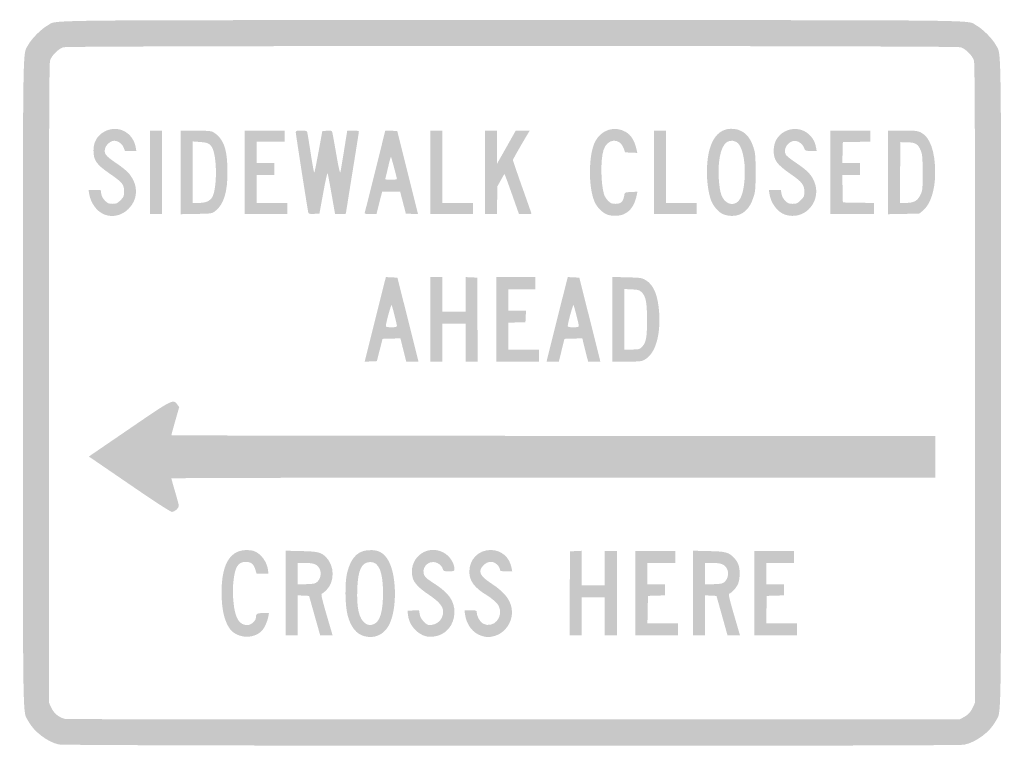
# Model space of a CAD drawing. Header units: inches. Extents: x -12.1 to 12.1, y -8.9 to 8.9.
import ezdxf

# ---------------------------------------------------------------- set-up
doc = ezdxf.new("R2010")
doc.units = ezdxf.units.IN
doc.header["$MEASUREMENT"] = 0

msp = doc.modelspace()

# ---------------------------------------------------------------- hatches: boundary and pattern name
h = msp.add_hatch(color=7)
edge = h.paths.add_edge_path()
edge.add_spline(control_points=[(-11.127, -8.871), (-11.41, -8.802), (-11.734, -8.552), (-11.869, -8.298), (-12.01, -8.032), (-12, -8.676), (-12, 0), (-12, 8.677), (-12.01, 8.032), (-11.869, 8.298), (-11.79, 8.447), (-11.543, 8.693), (-11.395, 8.772), (-11.128, 8.914), (-12.079, 8.903), (0, 8.903), (12.079, 8.903), (11.128, 8.914), (11.395, 8.772), (11.543, 8.693), (11.79, 8.447), (11.869, 8.298), (12.01, 8.032), (12, 8.677), (12, 0), (12, -8.676), (12.01, -8.032), (11.869, -8.298), (11.728, -8.563), (11.389, -8.817), (11.094, -8.878), (10.907, -8.917), (-10.967, -8.91), (-11.127, -8.871)], knot_values=[0, 0, 0, 0, 1, 1, 1, 2, 2, 2, 3, 3, 3, 4, 4, 4, 5, 5, 5, 6, 6, 6, 7, 7, 7, 8, 8, 8, 9, 9, 9, 10, 10, 10, 11, 11, 11, 11], degree=3, periodic=0)
edge = h.paths.add_edge_path(flags=0)
edge.add_spline(control_points=[(11.078, -8.205), (11.195, -8.142), (11.257, -8.074), (11.315, -7.947)], knot_values=[0, 0, 0, 0, 1, 1, 1, 1], degree=3, periodic=0)
edge.add_line((11.315, -7.947), (11.361, -7.844))
edge.add_line((11.361, -7.844), (11.362, -0.014))
edge.add_spline(control_points=[(11.362, -0.014), (11.362, 6.091), (11.356, 7.837), (11.335, 7.91), (11.298, 8.033), (11.13, 8.201), (11.007, 8.238), (10.87, 8.279), (-10.87, 8.279), (-11.007, 8.238), (-11.13, 8.201), (-11.298, 8.033), (-11.335, 7.91), (-11.356, 7.837), (-11.362, 6.091), (-11.362, -0.014)], knot_values=[0, 0, 0, 0, 1, 1, 1, 2, 2, 2, 3, 3, 3, 4, 4, 4, 5, 5, 5, 5], degree=3, periodic=0)
edge.add_line((-11.362, -0.014), (-11.361, -7.844))
edge.add_line((-11.361, -7.844), (-11.315, -7.947))
edge.add_spline(control_points=[(-11.315, -7.947), (-11.243, -8.106), (-11.143, -8.193), (-10.975, -8.244), (-10.944, -8.254), (-5.99, -8.26), (0.034, -8.258)], knot_values=[0, 0, 0, 0, 1, 1, 1, 2, 2, 2, 2], degree=3, periodic=0)
edge.add_line((0.034, -8.258), (10.987, -8.254))
edge.add_line((10.987, -8.254), (11.078, -8.205))
h = msp.add_hatch(color=7)
edge = h.paths.add_edge_path()
edge.add_spline(control_points=[(-9.993, 4.13), (-10.179, 4.197), (-10.337, 4.408), (-10.374, 4.639)], knot_values=[0, 0, 0, 0, 1, 1, 1, 1], degree=3, periodic=0)
edge.add_line((-10.374, 4.639), (-10.389, 4.736))
edge.add_line((-10.389, 4.736), (-10.241, 4.736))
edge.add_line((-10.241, 4.736), (-10.093, 4.736))
edge.add_line((-10.093, 4.736), (-10.078, 4.642))
edge.add_spline(control_points=[(-10.078, 4.642), (-10.068, 4.579), (-10.038, 4.523), (-9.986, 4.471), (-9.921, 4.406), (-9.894, 4.395), (-9.802, 4.395), (-9.708, 4.395), (-9.684, 4.405), (-9.606, 4.483), (-9.525, 4.564), (-9.518, 4.582), (-9.518, 4.696), (-9.518, 4.874), (-9.554, 4.918), (-9.882, 5.144), (-10.195, 5.36), (-10.269, 5.467), (-10.269, 5.704), (-10.269, 5.917), (-10.173, 6.08), (-9.991, 6.173), (-9.665, 6.341), (-9.299, 6.15), (-9.232, 5.778)], knot_values=[0, 0, 0, 0, 1, 1, 1, 2, 2, 2, 3, 3, 3, 4, 4, 4, 5, 5, 5, 6, 6, 6, 7, 7, 7, 8, 8, 8, 8], degree=3, periodic=0)
edge.add_line((-9.232, 5.778), (-9.217, 5.693))
edge.add_line((-9.217, 5.693), (-9.356, 5.693))
edge.add_line((-9.356, 5.693), (-9.496, 5.693))
edge.add_line((-9.496, 5.693), (-9.531, 5.782))
edge.add_spline(control_points=[(-9.531, 5.782), (-9.568, 5.873), (-9.669, 5.943), (-9.763, 5.943), (-9.847, 5.943), (-9.961, 5.845), (-9.984, 5.752), (-10.015, 5.625), (-9.974, 5.571), (-9.704, 5.389), (-9.562, 5.294), (-9.434, 5.187), (-9.38, 5.119), (-9.162, 4.843), (-9.175, 4.5), (-9.412, 4.269), (-9.578, 4.108), (-9.791, 4.057), (-9.993, 4.13)], knot_values=[0, 0, 0, 0, 1, 1, 1, 2, 2, 2, 3, 3, 3, 4, 4, 4, 5, 5, 5, 6, 6, 6, 6], degree=3, periodic=0)
h = msp.add_hatch(color=7)
edge = h.paths.add_edge_path()
edge.add_spline(control_points=[(2.337, 4.132), (2.217, 4.175), (2.085, 4.308), (2.025, 4.448), (1.869, 4.812), (1.876, 5.6), (2.038, 5.92), (2.187, 6.214), (2.519, 6.319), (2.791, 6.16), (2.927, 6.08), (3.01, 5.942), (3.061, 5.709)], knot_values=[0, 0, 0, 0, 1, 1, 1, 2, 2, 2, 3, 3, 3, 4, 4, 4, 4], degree=3, periodic=0)
edge.add_line((3.061, 5.709), (3.075, 5.645))
edge.add_line((3.075, 5.645), (2.924, 5.652))
edge.add_line((2.924, 5.652), (2.774, 5.658))
edge.add_line((2.774, 5.658), (2.743, 5.75))
edge.add_spline(control_points=[(2.743, 5.75), (2.648, 6.028), (2.331, 6.004), (2.244, 5.711), (2.171, 5.468), (2.178, 4.906), (2.256, 4.635), (2.27, 4.585), (2.316, 4.511), (2.357, 4.47), (2.42, 4.407), (2.449, 4.395), (2.537, 4.395), (2.683, 4.395), (2.732, 4.447), (2.76, 4.634), (2.766, 4.673), (2.787, 4.68), (2.923, 4.686)], knot_values=[0, 0, 0, 0, 1, 1, 1, 2, 2, 2, 3, 3, 3, 4, 4, 4, 5, 5, 5, 6, 6, 6, 6], degree=3, periodic=0)
edge.add_line((2.923, 4.686), (3.078, 4.693))
edge.add_line((3.078, 4.693), (3.063, 4.618))
edge.add_spline(control_points=[(3.063, 4.618), (3.012, 4.368), (2.911, 4.217), (2.745, 4.142), (2.636, 4.092), (2.461, 4.088), (2.337, 4.132)], knot_values=[0, 0, 0, 0, 1, 1, 1, 2, 2, 2, 2], degree=3, periodic=0)
h = msp.add_hatch(color=7)
edge = h.paths.add_edge_path()
edge.add_spline(control_points=[(6.698, 4.13), (6.511, 4.197), (6.354, 4.408), (6.317, 4.639)], knot_values=[0, 0, 0, 0, 1, 1, 1, 1], degree=3, periodic=0)
edge.add_line((6.317, 4.639), (6.302, 4.736))
edge.add_line((6.302, 4.736), (6.45, 4.736))
edge.add_line((6.45, 4.736), (6.598, 4.736))
edge.add_line((6.598, 4.736), (6.613, 4.642))
edge.add_spline(control_points=[(6.613, 4.642), (6.623, 4.579), (6.653, 4.523), (6.704, 4.471), (6.77, 4.406), (6.797, 4.395), (6.888, 4.395), (6.983, 4.395), (7.007, 4.405), (7.084, 4.483), (7.165, 4.564), (7.173, 4.582), (7.173, 4.692), (7.173, 4.86), (7.117, 4.933), (6.836, 5.127), (6.496, 5.363), (6.421, 5.467), (6.421, 5.704), (6.421, 5.911), (6.523, 6.083), (6.697, 6.172), (7.026, 6.34), (7.401, 6.144), (7.461, 5.774)], knot_values=[0, 0, 0, 0, 1, 1, 1, 2, 2, 2, 3, 3, 3, 4, 4, 4, 5, 5, 5, 6, 6, 6, 7, 7, 7, 8, 8, 8, 8], degree=3, periodic=0)
edge.add_line((7.461, 5.774), (7.475, 5.693))
edge.add_line((7.475, 5.693), (7.334, 5.693))
edge.add_spline(control_points=[(7.334, 5.693), (7.221, 5.693), (7.192, 5.7), (7.182, 5.732), (7.137, 5.875), (7.009, 5.964), (6.89, 5.934), (6.74, 5.897), (6.648, 5.709), (6.724, 5.594), (6.743, 5.565), (6.862, 5.472), (6.987, 5.389), (7.25, 5.213), (7.358, 5.098), (7.425, 4.92), (7.575, 4.524), (7.289, 4.094), (6.879, 4.1), (6.822, 4.101), (6.74, 4.115), (6.698, 4.13)], knot_values=[0, 0, 0, 0, 1, 1, 1, 2, 2, 2, 3, 3, 3, 4, 4, 4, 5, 5, 5, 6, 6, 6, 7, 7, 7, 7], degree=3, periodic=0)
for points in [[(-8.88, 5.169), (-8.88, 6.194), (-8.732, 6.194), (-8.584, 6.194), (-8.584, 5.169), (-8.584, 4.144), (-8.732, 4.144), (-8.88, 4.144), (-8.88, 5.169)], [(-6.558, 5.169), (-6.558, 6.194), (-6.068, 6.194), (-5.579, 6.194), (-5.579, 6.057), (-5.579, 5.92), (-5.92, 5.92), (-6.262, 5.92), (-6.262, 5.658), (-6.262, 5.397), (-6.046, 5.397), (-5.829, 5.397), (-5.829, 5.249), (-5.829, 5.101), (-6.046, 5.101), (-6.262, 5.101), (-6.262, 4.759), (-6.262, 4.417), (-5.886, 4.417), (-5.51, 4.417), (-5.51, 4.281), (-5.51, 4.144), (-6.034, 4.144), (-6.558, 4.144), (-6.558, 5.169)], [(-2.004, 5.169), (-2.004, 6.194), (-1.856, 6.194), (-1.708, 6.194), (-1.708, 5.306), (-1.708, 4.417), (-1.332, 4.417), (-0.956, 4.417), (-0.956, 4.281), (-0.956, 4.144), (-1.48, 4.144), (-2.004, 4.144), (-2.004, 5.169)], [(3.484, 5.169), (3.484, 6.194), (3.632, 6.194), (3.78, 6.194), (3.78, 5.306), (3.78, 4.417), (4.156, 4.417), (4.531, 4.417), (4.531, 4.281), (4.531, 4.144), (4.008, 4.144), (3.484, 4.144), (3.484, 5.169)], [(7.81, 5.169), (7.81, 6.194), (8.3, 6.194), (8.789, 6.194), (8.789, 6.058), (8.789, 5.922), (8.454, 5.915), (8.118, 5.909), (8.111, 5.653), (8.105, 5.397), (8.322, 5.397), (8.539, 5.397), (8.539, 5.249), (8.539, 5.101), (8.322, 5.101), (8.105, 5.101), (8.111, 4.765), (8.118, 4.429), (8.499, 4.423), (8.88, 4.416), (8.88, 4.28), (8.88, 4.144), (8.345, 4.144), (7.81, 4.144), (7.81, 5.169)], [(-2.004, 1.56), (-2.004, 2.596), (-1.856, 2.596), (-1.708, 2.596), (-1.708, 2.175), (-1.708, 1.753), (-1.423, 1.753), (-1.139, 1.753), (-1.139, 2.176), (-1.139, 2.598), (-0.996, 2.591), (-0.854, 2.584), (-0.848, 1.554), (-0.842, 0.524), (-0.99, 0.524), (-1.139, 0.524), (-1.139, 0.991), (-1.139, 1.457), (-1.423, 1.457), (-1.708, 1.457), (-1.708, 0.991), (-1.708, 0.524), (-1.856, 0.524), (-2.004, 0.524), (-2.004, 1.56)], [(-0.387, 1.56), (-0.387, 2.596), (0.091, 2.596), (0.569, 2.596), (0.569, 2.448), (0.569, 2.3), (0.239, 2.3), (-0.091, 2.3), (-0.091, 2.038), (-0.091, 1.776), (0.126, 1.776), (0.344, 1.776), (0.337, 1.634), (0.33, 1.491), (0.12, 1.485), (-0.091, 1.478), (-0.091, 1.149), (-0.091, 0.82), (0.285, 0.82), (0.66, 0.82), (0.66, 0.672), (0.66, 0.524), (0.137, 0.524), (-0.387, 0.524), (-0.387, 1.56)], [(1.417, -5.163), (1.423, -4.133), (1.565, -4.126), (1.708, -4.119), (1.708, -4.542), (1.708, -4.964), (1.992, -4.964), (2.277, -4.964), (2.277, -4.543), (2.277, -4.121), (2.425, -4.121), (2.573, -4.121), (2.573, -5.157), (2.573, -6.194), (2.425, -6.194), (2.277, -6.194), (2.277, -5.727), (2.277, -5.26), (1.992, -5.26), (1.708, -5.26), (1.708, -5.727), (1.708, -6.194), (1.56, -6.194), (1.411, -6.194), (1.417, -5.163)], [(3.028, -5.157), (3.028, -4.121), (3.518, -4.121), (4.008, -4.121), (4.008, -4.269), (4.008, -4.417), (3.666, -4.417), (3.324, -4.417), (3.324, -4.679), (3.324, -4.941), (3.541, -4.941), (3.757, -4.941), (3.757, -5.077), (3.757, -5.213), (3.546, -5.219), (3.336, -5.226), (3.33, -5.562), (3.323, -5.898), (3.7, -5.898), (4.076, -5.898), (4.076, -6.046), (4.076, -6.194), (3.552, -6.194), (3.028, -6.194), (3.028, -5.157)], [(5.943, -5.157), (5.943, -4.121), (6.433, -4.121), (6.922, -4.121), (6.922, -4.269), (6.922, -4.417), (6.581, -4.417), (6.239, -4.417), (6.239, -4.679), (6.239, -4.941), (6.455, -4.941), (6.672, -4.941), (6.672, -5.077), (6.672, -5.213), (6.461, -5.219), (6.25, -5.226), (6.244, -5.562), (6.238, -5.898), (6.614, -5.898), (6.991, -5.898), (6.991, -6.046), (6.991, -6.194), (6.467, -6.194), (5.943, -6.194), (5.943, -5.157)]]:
    msp.add_hatch(color=7).paths.add_polyline_path(points)
h = msp.add_hatch(color=7)
edge = h.paths.add_edge_path()
edge.add_line((-8.129, 5.167), (-8.129, 6.194))
edge.add_line((-8.129, 6.194), (-7.778, 6.194))
edge.add_spline(control_points=[(-7.778, 6.194), (-7.584, 6.194), (-7.397, 6.183), (-7.362, 6.169), (-7.327, 6.156), (-7.264, 6.113), (-7.222, 6.073), (-7.051, 5.909), (-6.984, 5.665), (-6.981, 5.192), (-6.978, 4.685), (-7.073, 4.377), (-7.279, 4.22), (-7.362, 4.156), (-7.366, 4.156), (-7.746, 4.148)], knot_values=[0, 0, 0, 0, 1, 1, 1, 2, 2, 2, 3, 3, 3, 4, 4, 4, 5, 5, 5, 5], degree=3, periodic=0)
edge.add_line((-7.746, 4.148), (-8.129, 4.141))
edge.add_line((-8.129, 4.141), (-8.129, 5.167))
edge = h.paths.add_edge_path(flags=0)
edge.add_spline(control_points=[(-7.481, 4.45), (-7.439, 4.467), (-7.386, 4.51), (-7.364, 4.544), (-7.229, 4.749), (-7.232, 5.586), (-7.368, 5.795), (-7.424, 5.879), (-7.474, 5.9), (-7.664, 5.914)], knot_values=[0, 0, 0, 0, 1, 1, 1, 2, 2, 2, 3, 3, 3, 3], degree=3, periodic=0)
edge.add_line((-7.664, 5.914), (-7.833, 5.927))
edge.add_line((-7.833, 5.927), (-7.833, 5.172))
edge.add_line((-7.833, 5.172), (-7.833, 4.417))
edge.add_line((-7.833, 4.417), (-7.696, 4.417))
edge.add_spline(control_points=[(-7.696, 4.417), (-7.62, 4.417), (-7.524, 4.432), (-7.481, 4.45)], knot_values=[0, 0, 0, 0, 1, 1, 1, 1], degree=3, periodic=0)
h = msp.add_hatch(color=7)
edge = h.paths.add_edge_path()
edge.add_spline(control_points=[(-4.996, 4.172), (-5.011, 4.217), (-5.306, 6.109), (-5.306, 6.154), (-5.306, 6.187), (-5.284, 6.194), (-5.171, 6.194), (-5.085, 6.194), (-5.033, 6.183), (-5.027, 6.165), (-5.021, 6.149), (-4.982, 5.914), (-4.94, 5.642), (-4.898, 5.37), (-4.858, 5.153), (-4.851, 5.16), (-4.844, 5.167), (-4.797, 5.4), (-4.746, 5.677)], knot_values=[0, 0, 0, 0, 1, 1, 1, 2, 2, 2, 3, 3, 3, 4, 4, 4, 5, 5, 5, 6, 6, 6, 6], degree=3, periodic=0)
edge.add_line((-4.746, 5.677), (-4.654, 6.182))
edge.add_line((-4.654, 6.182), (-4.538, 6.189))
edge.add_spline(control_points=[(-4.538, 6.189), (-4.441, 6.195), (-4.419, 6.189), (-4.41, 6.155), (-4.404, 6.132), (-4.36, 5.89), (-4.312, 5.615), (-4.257, 5.296), (-4.221, 5.136), (-4.211, 5.171), (-4.203, 5.201), (-4.162, 5.444), (-4.12, 5.71)], knot_values=[0, 0, 0, 0, 1, 1, 1, 2, 2, 2, 3, 3, 3, 4, 4, 4, 4], degree=3, periodic=0)
edge.add_line((-4.12, 5.71), (-4.042, 6.194))
edge.add_line((-4.042, 6.194), (-3.9, 6.194))
edge.add_spline(control_points=[(-3.9, 6.194), (-3.816, 6.194), (-3.757, 6.184), (-3.757, 6.17), (-3.757, 6.157), (-3.829, 5.701), (-3.917, 5.157), (-4.004, 4.614), (-4.076, 4.164), (-4.076, 4.157), (-4.076, 4.15), (-4.136, 4.144), (-4.209, 4.144)], knot_values=[0, 0, 0, 0, 1, 1, 1, 2, 2, 2, 3, 3, 3, 4, 4, 4, 4], degree=3, periodic=0)
edge.add_line((-4.209, 4.144), (-4.341, 4.144))
edge.add_line((-4.341, 4.144), (-4.426, 4.628))
edge.add_spline(control_points=[(-4.426, 4.628), (-4.473, 4.894), (-4.517, 5.127), (-4.524, 5.146), (-4.531, 5.165), (-4.58, 4.95), (-4.631, 4.668)], knot_values=[0, 0, 0, 0, 1, 1, 1, 2, 2, 2, 2], degree=3, periodic=0)
edge.add_line((-4.631, 4.668), (-4.725, 4.156))
edge.add_line((-4.725, 4.156), (-4.856, 4.149))
edge.add_spline(control_points=[(-4.856, 4.149), (-4.949, 4.144), (-4.99, 4.151), (-4.996, 4.172)], knot_values=[0, 0, 0, 0, 1, 1, 1, 1], degree=3, periodic=0)
h = msp.add_hatch(color=7)
edge = h.paths.add_edge_path()
edge.add_spline(control_points=[(-3.615, 4.173), (-3.609, 4.188), (-3.493, 4.65), (-3.357, 5.198)], knot_values=[0, 0, 0, 0, 1, 1, 1, 1], degree=3, periodic=0)
edge.add_line((-3.357, 5.198), (-3.108, 6.195))
edge.add_line((-3.108, 6.195), (-2.962, 6.189))
edge.add_line((-2.962, 6.189), (-2.815, 6.182))
edge.add_line((-2.815, 6.182), (-2.56, 5.162))
edge.add_line((-2.56, 5.162), (-2.305, 4.142))
edge.add_line((-2.305, 4.142), (-2.455, 4.149))
edge.add_line((-2.455, 4.149), (-2.605, 4.156))
edge.add_line((-2.605, 4.156), (-2.674, 4.423))
edge.add_line((-2.674, 4.423), (-2.744, 4.691))
edge.add_line((-2.744, 4.691), (-2.965, 4.691))
edge.add_line((-2.965, 4.691), (-3.186, 4.691))
edge.add_line((-3.186, 4.691), (-3.21, 4.6))
edge.add_spline(control_points=[(-3.21, 4.6), (-3.223, 4.55), (-3.244, 4.465), (-3.258, 4.412), (-3.271, 4.359), (-3.292, 4.277), (-3.304, 4.23)], knot_values=[0, 0, 0, 0, 1, 1, 1, 2, 2, 2, 2], degree=3, periodic=0)
edge.add_line((-3.304, 4.23), (-3.326, 4.144))
edge.add_line((-3.326, 4.144), (-3.476, 4.144))
edge.add_spline(control_points=[(-3.476, 4.144), (-3.586, 4.144), (-3.623, 4.152), (-3.615, 4.173)], knot_values=[0, 0, 0, 0, 1, 1, 1, 1], degree=3, periodic=0)
edge = h.paths.add_edge_path(flags=0)
edge.add_spline(control_points=[(-2.824, 5.004), (-2.824, 5.032), (-2.96, 5.541), (-2.97, 5.55), (-2.975, 5.555), (-3.007, 5.438), (-3.041, 5.29), (-3.075, 5.142), (-3.107, 5.013), (-3.112, 5.004), (-3.118, 4.994), (-3.055, 4.987), (-2.973, 4.987), (-2.891, 4.987), (-2.824, 4.994), (-2.824, 5.004)], knot_values=[0, 0, 0, 0, 1, 1, 1, 2, 2, 2, 3, 3, 3, 4, 4, 4, 5, 5, 5, 5], degree=3, periodic=0)
h = msp.add_hatch(color=7)
edge = h.paths.add_edge_path()
edge.add_line((-0.66, 5.169), (-0.66, 6.194))
edge.add_line((-0.66, 6.194), (-0.512, 6.194))
edge.add_line((-0.512, 6.194), (-0.364, 6.194))
edge.add_line((-0.364, 6.194), (-0.364, 5.789))
edge.add_line((-0.364, 5.789), (-0.364, 5.385))
edge.add_line((-0.364, 5.385), (-0.135, 5.789))
edge.add_line((-0.135, 5.789), (0.093, 6.194))
edge.add_line((0.093, 6.194), (0.265, 6.194))
edge.add_line((0.265, 6.194), (0.436, 6.194))
edge.add_line((0.436, 6.194), (0.392, 6.12))
edge.add_spline(control_points=[(0.392, 6.12), (0.193, 5.789), (0.023, 5.489), (0.023, 5.469), (0.023, 5.456), (0.125, 5.156), (0.25, 4.803), (0.376, 4.451), (0.478, 4.158), (0.478, 4.153), (0.478, 4.148), (0.409, 4.144), (0.324, 4.144)], knot_values=[0, 0, 0, 0, 1, 1, 1, 2, 2, 2, 3, 3, 3, 4, 4, 4, 4], degree=3, periodic=0)
edge.add_line((0.324, 4.144), (0.171, 4.144))
edge.add_line((0.171, 4.144), (0.024, 4.56))
edge.add_spline(control_points=[(0.024, 4.56), (-0.056, 4.788), (-0.137, 5.01), (-0.154, 5.053)], knot_values=[0, 0, 0, 0, 1, 1, 1, 1], degree=3, periodic=0)
edge.add_line((-0.154, 5.053), (-0.186, 5.131))
edge.add_line((-0.186, 5.131), (-0.275, 4.974))
edge.add_line((-0.275, 4.974), (-0.363, 4.816))
edge.add_line((-0.363, 4.816), (-0.364, 4.48))
edge.add_line((-0.364, 4.48), (-0.364, 4.144))
edge.add_line((-0.364, 4.144), (-0.512, 4.144))
edge.add_line((-0.512, 4.144), (-0.66, 4.144))
edge.add_line((-0.66, 4.144), (-0.66, 5.169))
h = msp.add_hatch(color=7)
edge = h.paths.add_edge_path()
edge.add_spline(control_points=[(5.18, 4.141), (5.069, 4.192), (4.952, 4.321), (4.893, 4.458), (4.83, 4.604), (4.782, 4.913), (4.782, 5.166), (4.783, 5.888), (5.022, 6.275), (5.442, 6.234), (5.677, 6.211), (5.837, 6.059), (5.927, 5.774), (5.972, 5.63), (5.977, 5.564), (5.977, 5.169), (5.977, 4.771), (5.972, 4.708), (5.926, 4.561), (5.83, 4.255), (5.65, 4.098), (5.397, 4.099), (5.325, 4.099), (5.232, 4.117), (5.18, 4.141)], knot_values=[0, 0, 0, 0, 1, 1, 1, 2, 2, 2, 3, 3, 3, 4, 4, 4, 5, 5, 5, 6, 6, 6, 7, 7, 7, 8, 8, 8, 8], degree=3, periodic=0)
edge = h.paths.add_edge_path(flags=0)
edge.add_spline(control_points=[(5.555, 4.462), (5.642, 4.555), (5.697, 4.768), (5.71, 5.066), (5.729, 5.492), (5.639, 5.852), (5.498, 5.917), (5.271, 6.02), (5.119, 5.833), (5.078, 5.397), (5.053, 5.135), (5.079, 4.783), (5.136, 4.617), (5.211, 4.399), (5.423, 4.321), (5.555, 4.462)], knot_values=[0, 0, 0, 0, 1, 1, 1, 2, 2, 2, 3, 3, 3, 4, 4, 4, 5, 5, 5, 5], degree=3, periodic=0)
h = msp.add_hatch(color=7)
edge = h.paths.add_edge_path()
edge.add_line((9.222, 5.167), (9.222, 6.194))
edge.add_line((9.222, 6.194), (9.579, 6.194))
edge.add_spline(control_points=[(9.579, 6.194), (9.892, 6.194), (9.948, 6.188), (10.032, 6.147), (10.257, 6.038), (10.385, 5.676), (10.383, 5.15), (10.381, 4.729), (10.265, 4.375), (10.08, 4.226)], knot_values=[0, 0, 0, 0, 1, 1, 1, 2, 2, 2, 3, 3, 3, 3], degree=3, periodic=0)
edge.add_line((10.08, 4.226), (9.992, 4.156))
edge.add_line((9.992, 4.156), (9.607, 4.148))
edge.add_line((9.607, 4.148), (9.222, 4.141))
edge.add_line((9.222, 4.141), (9.222, 5.167))
edge = h.paths.add_edge_path(flags=0)
edge.add_spline(control_points=[(9.882, 4.457), (9.937, 4.485), (9.98, 4.533), (10.019, 4.611), (10.074, 4.721), (10.076, 4.741), (10.075, 5.157), (10.075, 5.535), (10.069, 5.604), (10.03, 5.702), (9.965, 5.863), (9.901, 5.902), (9.697, 5.906)], knot_values=[0, 0, 0, 0, 1, 1, 1, 2, 2, 2, 3, 3, 3, 4, 4, 4, 4], degree=3, periodic=0)
edge.add_line((9.697, 5.906), (9.529, 5.909))
edge.add_line((9.529, 5.909), (9.523, 5.163))
edge.add_line((9.523, 5.163), (9.517, 4.417))
edge.add_line((9.517, 4.417), (9.66, 4.417))
edge.add_spline(control_points=[(9.66, 4.417), (9.75, 4.418), (9.832, 4.432), (9.882, 4.457)], knot_values=[0, 0, 0, 0, 1, 1, 1, 1], degree=3, periodic=0)
h = msp.add_hatch(color=7)
edge = h.paths.add_edge_path()
edge.add_spline(control_points=[(-3.378, 1.473), (-3.247, 1.997), (-3.13, 2.464), (-3.117, 2.511)], knot_values=[0, 0, 0, 0, 1, 1, 1, 1], degree=3, periodic=0)
edge.add_line((-3.117, 2.511), (-3.094, 2.598))
edge.add_line((-3.094, 2.598), (-2.953, 2.591))
edge.add_line((-2.953, 2.591), (-2.812, 2.584))
edge.add_line((-2.812, 2.584), (-2.568, 1.617))
edge.add_spline(control_points=[(-2.568, 1.617), (-2.434, 1.084), (-2.318, 0.621), (-2.31, 0.586)], knot_values=[0, 0, 0, 0, 1, 1, 1, 1], degree=3, periodic=0)
edge.add_line((-2.31, 0.586), (-2.296, 0.524))
edge.add_line((-2.296, 0.524), (-2.445, 0.524))
edge.add_line((-2.445, 0.524), (-2.594, 0.524))
edge.add_line((-2.594, 0.524), (-2.617, 0.609))
edge.add_spline(control_points=[(-2.617, 0.609), (-2.629, 0.656), (-2.661, 0.785), (-2.689, 0.895)], knot_values=[0, 0, 0, 0, 1, 1, 1, 1], degree=3, periodic=0)
edge.add_line((-2.689, 0.895), (-2.738, 1.095))
edge.add_line((-2.738, 1.095), (-2.957, 1.088))
edge.add_line((-2.957, 1.088), (-3.176, 1.082))
edge.add_line((-3.176, 1.082), (-3.246, 0.808))
edge.add_line((-3.246, 0.808), (-3.316, 0.535))
edge.add_line((-3.316, 0.535), (-3.466, 0.528))
edge.add_line((-3.466, 0.528), (-3.616, 0.522))
edge.add_line((-3.616, 0.522), (-3.378, 1.473))
edge = h.paths.add_edge_path(flags=0)
edge.add_spline(control_points=[(-2.824, 1.403), (-2.824, 1.439), (-2.927, 1.845), (-2.953, 1.913), (-2.965, 1.942), (-3.093, 1.475), (-3.096, 1.395), (-3.096, 1.375), (-3.055, 1.366), (-2.96, 1.366), (-2.85, 1.366), (-2.824, 1.373), (-2.824, 1.403)], knot_values=[0, 0, 0, 0, 1, 1, 1, 2, 2, 2, 3, 3, 3, 4, 4, 4, 4], degree=3, periodic=0)
h = msp.add_hatch(color=7)
edge = h.paths.add_edge_path()
edge.add_spline(control_points=[(1.085, 1.474), (1.216, 1.997), (1.333, 2.464), (1.346, 2.511)], knot_values=[0, 0, 0, 0, 1, 1, 1, 1], degree=3, periodic=0)
edge.add_line((1.346, 2.511), (1.369, 2.598))
edge.add_line((1.369, 2.598), (1.51, 2.591))
edge.add_line((1.51, 2.591), (1.651, 2.584))
edge.add_line((1.651, 2.584), (1.895, 1.617))
edge.add_spline(control_points=[(1.895, 1.617), (2.029, 1.084), (2.145, 0.621), (2.153, 0.586)], knot_values=[0, 0, 0, 0, 1, 1, 1, 1], degree=3, periodic=0)
edge.add_line((2.153, 0.586), (2.167, 0.524))
edge.add_line((2.167, 0.524), (2.018, 0.524))
edge.add_line((2.018, 0.524), (1.869, 0.524))
edge.add_line((1.869, 0.524), (1.846, 0.609))
edge.add_spline(control_points=[(1.846, 0.609), (1.834, 0.656), (1.802, 0.785), (1.774, 0.895)], knot_values=[0, 0, 0, 0, 1, 1, 1, 1], degree=3, periodic=0)
edge.add_line((1.774, 0.895), (1.725, 1.095))
edge.add_line((1.725, 1.095), (1.506, 1.088))
edge.add_line((1.506, 1.088), (1.287, 1.082))
edge.add_line((1.287, 1.082), (1.218, 0.803))
edge.add_line((1.218, 0.803), (1.15, 0.524))
edge.add_line((1.15, 0.524), (0.999, 0.524))
edge.add_line((0.999, 0.524), (0.848, 0.524))
edge.add_line((0.848, 0.524), (1.085, 1.474))
edge = h.paths.add_edge_path(flags=0)
edge.add_spline(control_points=[(1.639, 1.403), (1.639, 1.438), (1.537, 1.841), (1.51, 1.913), (1.499, 1.942), (1.37, 1.475), (1.367, 1.395), (1.367, 1.375), (1.408, 1.366), (1.503, 1.366), (1.613, 1.366), (1.639, 1.373), (1.639, 1.403)], knot_values=[0, 0, 0, 0, 1, 1, 1, 2, 2, 2, 3, 3, 3, 4, 4, 4, 4], degree=3, periodic=0)
h = msp.add_hatch(color=7)
edge = h.paths.add_edge_path()
edge.add_line((2.459, 1.562), (2.459, 2.601))
edge.add_line((2.459, 2.601), (2.819, 2.592))
edge.add_spline(control_points=[(2.819, 2.592), (3.162, 2.583), (3.183, 2.58), (3.285, 2.52), (3.478, 2.407), (3.586, 2.139), (3.612, 1.709), (3.645, 1.155), (3.514, 0.724), (3.269, 0.58), (3.177, 0.527), (3.154, 0.524), (2.816, 0.524)], knot_values=[0, 0, 0, 0, 1, 1, 1, 2, 2, 2, 3, 3, 3, 4, 4, 4, 4], degree=3, periodic=0)
edge.add_line((2.816, 0.524), (2.459, 0.524))
edge.add_line((2.459, 0.524), (2.459, 1.562))
edge = h.paths.add_edge_path(flags=0)
edge.add_spline(control_points=[(3.188, 0.884), (3.291, 0.988), (3.313, 1.104), (3.313, 1.548), (3.313, 1.989), (3.284, 2.13), (3.174, 2.234), (3.125, 2.28), (3.088, 2.29), (2.936, 2.296)], knot_values=[0, 0, 0, 0, 1, 1, 1, 2, 2, 2, 3, 3, 3, 3], degree=3, periodic=0)
edge.add_line((2.936, 2.296), (2.755, 2.305))
edge.add_line((2.755, 2.305), (2.755, 1.562))
edge.add_line((2.755, 1.562), (2.755, 0.82))
edge.add_line((2.755, 0.82), (2.939, 0.82))
edge.add_spline(control_points=[(2.939, 0.82), (3.111, 0.82), (3.127, 0.824), (3.188, 0.884)], knot_values=[0, 0, 0, 0, 1, 1, 1, 1], degree=3, periodic=0)
h = msp.add_hatch(color=7)
edge = h.paths.add_edge_path()
edge.add_spline(control_points=[(-9.282, -2.558), (-9.769, -2.225), (-10.216, -1.919), (-10.275, -1.879)], knot_values=[0, 0, 0, 0, 1, 1, 1, 1], degree=3, periodic=0)
edge.add_line((-10.275, -1.879), (-10.383, -1.806))
edge.add_line((-10.383, -1.806), (-9.393, -1.129))
edge.add_spline(control_points=[(-9.393, -1.129), (-8.311, -0.389), (-8.315, -0.391), (-8.212, -0.53)], knot_values=[0, 0, 0, 0, 1, 1, 1, 1], degree=3, periodic=0)
edge.add_line((-8.212, -0.53), (-8.165, -0.593))
edge.add_line((-8.165, -0.593), (-8.261, -0.928))
edge.add_spline(control_points=[(-8.261, -0.928), (-8.314, -1.113), (-8.357, -1.271), (-8.357, -1.281), (-8.357, -1.29), (-4.14, -1.298), (1.013, -1.298)], knot_values=[0, 0, 0, 0, 1, 1, 1, 2, 2, 2, 2], degree=3, periodic=0)
edge.add_line((1.013, -1.298), (10.383, -1.298))
edge.add_line((10.383, -1.298), (10.383, -1.81))
edge.add_line((10.383, -1.81), (10.383, -2.323))
edge.add_line((10.383, -2.323), (1.013, -2.323))
edge.add_spline(control_points=[(1.013, -2.323), (-4.15, -2.323), (-8.357, -2.331), (-8.357, -2.342), (-8.357, -2.353), (-8.316, -2.5), (-8.266, -2.67), (-8.216, -2.84), (-8.175, -2.995), (-8.175, -3.016), (-8.175, -3.072), (-8.279, -3.165), (-8.341, -3.165), (-8.376, -3.165), (-8.725, -2.94), (-9.282, -2.558)], knot_values=[0, 0, 0, 0, 1, 1, 1, 2, 2, 2, 3, 3, 3, 4, 4, 4, 5, 5, 5, 5], degree=3, periodic=0)
h = msp.add_hatch(color=7)
edge = h.paths.add_edge_path()
edge.add_spline(control_points=[(-6.69, -6.197), (-6.845, -6.142), (-6.926, -6.063), (-7.002, -5.893), (-7.085, -5.709), (-7.125, -5.463), (-7.126, -5.142), (-7.128, -4.482), (-6.937, -4.13), (-6.559, -4.103), (-6.486, -4.098), (-6.388, -4.106), (-6.341, -4.122), (-6.164, -4.18), (-6.005, -4.394), (-5.985, -4.6)], knot_values=[0, 0, 0, 0, 1, 1, 1, 2, 2, 2, 3, 3, 3, 4, 4, 4, 5, 5, 5, 5], degree=3, periodic=0)
edge.add_line((-5.985, -4.6), (-5.977, -4.679))
edge.add_line((-5.977, -4.679), (-6.123, -4.679))
edge.add_line((-6.123, -4.679), (-6.268, -4.679))
edge.add_line((-6.268, -4.679), (-6.3, -4.571))
edge.add_spline(control_points=[(-6.3, -4.571), (-6.337, -4.443), (-6.407, -4.389), (-6.534, -4.391), (-6.723, -4.393), (-6.798, -4.513), (-6.836, -4.88), (-6.853, -5.037), (-6.852, -5.181), (-6.835, -5.366), (-6.796, -5.777), (-6.696, -5.943), (-6.489, -5.943), (-6.406, -5.943), (-6.285, -5.837), (-6.285, -5.765), (-6.285, -5.661), (-6.264, -5.647), (-6.11, -5.647)], knot_values=[0, 0, 0, 0, 1, 1, 1, 2, 2, 2, 3, 3, 3, 4, 4, 4, 5, 5, 5, 6, 6, 6, 6], degree=3, periodic=0)
edge.add_line((-6.11, -5.647), (-5.964, -5.647))
edge.add_line((-5.964, -5.647), (-5.979, -5.732))
edge.add_spline(control_points=[(-5.979, -5.732), (-5.999, -5.849), (-6.072, -6.011), (-6.132, -6.076), (-6.264, -6.218), (-6.493, -6.267), (-6.69, -6.197)], knot_values=[0, 0, 0, 0, 1, 1, 1, 2, 2, 2, 2], degree=3, periodic=0)
h = msp.add_hatch(color=7)
edge = h.paths.add_edge_path()
edge.add_spline(control_points=[(-3.612, -6.217), (-3.813, -6.17), (-3.954, -5.997), (-4.033, -5.702), (-4.098, -5.464), (-4.104, -4.898), (-4.046, -4.662), (-3.946, -4.255), (-3.754, -4.082), (-3.427, -4.103), (-3.262, -4.113), (-3.166, -4.167), (-3.067, -4.305), (-2.825, -4.642), (-2.804, -5.565), (-3.029, -5.959), (-3.157, -6.183), (-3.366, -6.276), (-3.612, -6.217)], knot_values=[0, 0, 0, 0, 1, 1, 1, 2, 2, 2, 3, 3, 3, 4, 4, 4, 5, 5, 5, 6, 6, 6, 6], degree=3, periodic=0)
edge = h.paths.add_edge_path(flags=0)
edge.add_spline(control_points=[(-3.371, -5.91), (-3.233, -5.838), (-3.165, -5.589), (-3.165, -5.156), (-3.165, -4.638), (-3.264, -4.395), (-3.473, -4.395), (-3.689, -4.395), (-3.78, -4.581), (-3.797, -5.058), (-3.814, -5.522), (-3.755, -5.778), (-3.607, -5.895), (-3.535, -5.951), (-3.461, -5.956), (-3.371, -5.91)], knot_values=[0, 0, 0, 0, 1, 1, 1, 2, 2, 2, 3, 3, 3, 4, 4, 4, 5, 5, 5, 5], degree=3, periodic=0)
h = msp.add_hatch(color=7)
edge = h.paths.add_edge_path()
edge.add_spline(control_points=[(-2.106, -6.219), (-2.343, -6.157), (-2.533, -5.93), (-2.554, -5.681)], knot_values=[0, 0, 0, 0, 1, 1, 1, 1], degree=3, periodic=0)
edge.add_line((-2.554, -5.681), (-2.562, -5.59))
edge.add_line((-2.562, -5.59), (-2.422, -5.583))
edge.add_line((-2.422, -5.583), (-2.281, -5.577))
edge.add_line((-2.281, -5.577), (-2.265, -5.674))
edge.add_spline(control_points=[(-2.265, -5.674), (-2.253, -5.745), (-2.223, -5.797), (-2.16, -5.861), (-2.077, -5.943), (-2.065, -5.948), (-1.968, -5.937), (-1.789, -5.917), (-1.662, -5.743), (-1.695, -5.565), (-1.716, -5.456), (-1.82, -5.346), (-2.048, -5.192), (-2.278, -5.038), (-2.401, -4.909), (-2.435, -4.789), (-2.563, -4.328), (-2.114, -3.946), (-1.692, -4.156), (-1.537, -4.234), (-1.412, -4.417), (-1.412, -4.567), (-1.412, -4.62), (-1.419, -4.622), (-1.548, -4.622), (-1.674, -4.622), (-1.685, -4.618), (-1.698, -4.565), (-1.721, -4.476), (-1.834, -4.395), (-1.934, -4.395), (-2.145, -4.395), (-2.255, -4.649), (-2.103, -4.786), (-2.08, -4.807), (-1.982, -4.875), (-1.885, -4.938), (-1.548, -5.158), (-1.412, -5.356), (-1.412, -5.624), (-1.413, -5.943), (-1.628, -6.195), (-1.926, -6.225), (-1.988, -6.231), (-2.069, -6.229), (-2.106, -6.219)], knot_values=[0, 0, 0, 0, 1, 1, 1, 2, 2, 2, 3, 3, 3, 4, 4, 4, 5, 5, 5, 6, 6, 6, 7, 7, 7, 8, 8, 8, 9, 9, 9, 10, 10, 10, 11, 11, 11, 12, 12, 12, 13, 13, 13, 14, 14, 14, 15, 15, 15, 15], degree=3, periodic=0)
h = msp.add_hatch(color=7)
edge = h.paths.add_edge_path()
edge.add_spline(control_points=[(-0.751, -6.204), (-0.958, -6.14), (-1.116, -5.935), (-1.151, -5.687)], knot_values=[0, 0, 0, 0, 1, 1, 1, 1], degree=3, periodic=0)
edge.add_line((-1.151, -5.687), (-1.166, -5.579))
edge.add_line((-1.166, -5.579), (-1.016, -5.579))
edge.add_spline(control_points=[(-1.016, -5.579), (-0.875, -5.579), (-0.865, -5.582), (-0.865, -5.63), (-0.864, -5.722), (-0.781, -5.87), (-0.709, -5.907), (-0.453, -6.04), (-0.19, -5.736), (-0.328, -5.468), (-0.363, -5.401), (-0.495, -5.284), (-0.626, -5.204), (-0.924, -5.024), (-1.048, -4.855), (-1.047, -4.631), (-1.046, -4.327), (-0.821, -4.099), (-0.524, -4.099), (-0.265, -4.099), (-0.06, -4.274), (-0.011, -4.538)], knot_values=[0, 0, 0, 0, 1, 1, 1, 2, 2, 2, 3, 3, 3, 4, 4, 4, 5, 5, 5, 6, 6, 6, 7, 7, 7, 7], degree=3, periodic=0)
edge.add_line((-0.011, -4.538), (0.005, -4.622))
edge.add_line((0.005, -4.622), (-0.145, -4.622))
edge.add_spline(control_points=[(-0.145, -4.622), (-0.283, -4.622), (-0.296, -4.618), (-0.296, -4.575), (-0.296, -4.549), (-0.326, -4.498), (-0.363, -4.461), (-0.461, -4.363), (-0.592, -4.367), (-0.697, -4.472), (-0.844, -4.619), (-0.797, -4.731), (-0.511, -4.918), (-0.151, -5.153), (0, -5.365), (0, -5.636), (0, -5.885), (-0.181, -6.136), (-0.408, -6.203), (-0.556, -6.246), (-0.615, -6.246), (-0.751, -6.204)], knot_values=[0, 0, 0, 0, 1, 1, 1, 2, 2, 2, 3, 3, 3, 4, 4, 4, 5, 5, 5, 6, 6, 6, 7, 7, 7, 7], degree=3, periodic=0)
h = msp.add_hatch(color=7)
edge = h.paths.add_edge_path()
edge.add_line((-5.556, -5.155), (-5.556, -4.117))
edge.add_line((-5.556, -4.117), (-5.175, -4.126))
edge.add_spline(control_points=[(-5.175, -4.126), (-4.753, -4.136), (-4.685, -4.153), (-4.558, -4.28), (-4.352, -4.486), (-4.349, -4.878), (-4.55, -5.079), (-4.596, -5.125), (-4.648, -5.166), (-4.666, -5.172), (-4.691, -5.18), (-4.666, -5.289), (-4.55, -5.688)], knot_values=[0, 0, 0, 0, 1, 1, 1, 2, 2, 2, 3, 3, 3, 4, 4, 4, 4], degree=3, periodic=0)
edge.add_line((-4.55, -5.688), (-4.402, -6.194))
edge.add_line((-4.402, -6.194), (-4.554, -6.194))
edge.add_line((-4.554, -6.194), (-4.706, -6.194))
edge.add_line((-4.706, -6.194), (-4.843, -5.71))
edge.add_line((-4.843, -5.71), (-4.979, -5.226))
edge.add_line((-4.979, -5.226), (-5.119, -5.219))
edge.add_line((-5.119, -5.219), (-5.26, -5.212))
edge.add_line((-5.26, -5.212), (-5.26, -5.703))
edge.add_line((-5.26, -5.703), (-5.26, -6.194))
edge.add_line((-5.26, -6.194), (-5.408, -6.194))
edge.add_line((-5.408, -6.194), (-5.556, -6.194))
edge.add_line((-5.556, -6.194), (-5.556, -5.155))
edge = h.paths.add_edge_path(flags=0)
edge.add_spline(control_points=[(-4.769, -4.871), (-4.693, -4.794), (-4.672, -4.656), (-4.723, -4.558), (-4.778, -4.452), (-4.864, -4.417), (-5.077, -4.417)], knot_values=[0, 0, 0, 0, 1, 1, 1, 2, 2, 2, 2], degree=3, periodic=0)
edge.add_line((-5.077, -4.417), (-5.26, -4.417))
edge.add_line((-5.26, -4.417), (-5.26, -4.682))
edge.add_line((-5.26, -4.682), (-5.26, -4.946))
edge.add_line((-5.26, -4.946), (-5.044, -4.938))
edge.add_spline(control_points=[(-5.044, -4.938), (-4.847, -4.93), (-4.823, -4.925), (-4.769, -4.871)], knot_values=[0, 0, 0, 0, 1, 1, 1, 1], degree=3, periodic=0)
h = msp.add_hatch(color=7)
edge = h.paths.add_edge_path()
edge.add_line((4.44, -5.155), (4.44, -4.117))
edge.add_line((4.44, -4.117), (4.822, -4.126))
edge.add_spline(control_points=[(4.822, -4.126), (5.243, -4.136), (5.311, -4.153), (5.438, -4.28), (5.479, -4.321), (5.528, -4.391), (5.548, -4.437), (5.599, -4.553), (5.6, -4.791), (5.549, -4.923), (5.511, -5.021), (5.397, -5.15), (5.327, -5.173), (5.307, -5.18), (5.34, -5.324), (5.447, -5.688)], knot_values=[0, 0, 0, 0, 1, 1, 1, 2, 2, 2, 3, 3, 3, 4, 4, 4, 5, 5, 5, 5], degree=3, periodic=0)
edge.add_line((5.447, -5.688), (5.594, -6.194))
edge.add_line((5.594, -6.194), (5.441, -6.194))
edge.add_line((5.441, -6.194), (5.288, -6.194))
edge.add_line((5.288, -6.194), (5.153, -5.71))
edge.add_line((5.153, -5.71), (5.017, -5.226))
edge.add_line((5.017, -5.226), (4.877, -5.219))
edge.add_line((4.877, -5.219), (4.736, -5.212))
edge.add_line((4.736, -5.212), (4.736, -5.703))
edge.add_line((4.736, -5.703), (4.736, -6.194))
edge.add_line((4.736, -6.194), (4.588, -6.194))
edge.add_line((4.588, -6.194), (4.44, -6.194))
edge.add_line((4.44, -6.194), (4.44, -5.155))
edge = h.paths.add_edge_path(flags=0)
edge.add_spline(control_points=[(5.227, -4.871), (5.304, -4.794), (5.324, -4.656), (5.273, -4.558), (5.218, -4.452), (5.132, -4.417), (4.92, -4.417)], knot_values=[0, 0, 0, 0, 1, 1, 1, 2, 2, 2, 2], degree=3, periodic=0)
edge.add_line((4.92, -4.417), (4.736, -4.417))
edge.add_line((4.736, -4.417), (4.736, -4.682))
edge.add_line((4.736, -4.682), (4.736, -4.946))
edge.add_line((4.736, -4.946), (4.952, -4.938))
edge.add_spline(control_points=[(4.952, -4.938), (5.149, -4.93), (5.173, -4.925), (5.227, -4.871)], knot_values=[0, 0, 0, 0, 1, 1, 1, 1], degree=3, periodic=0)

doc.saveas('drawing.dxf')
